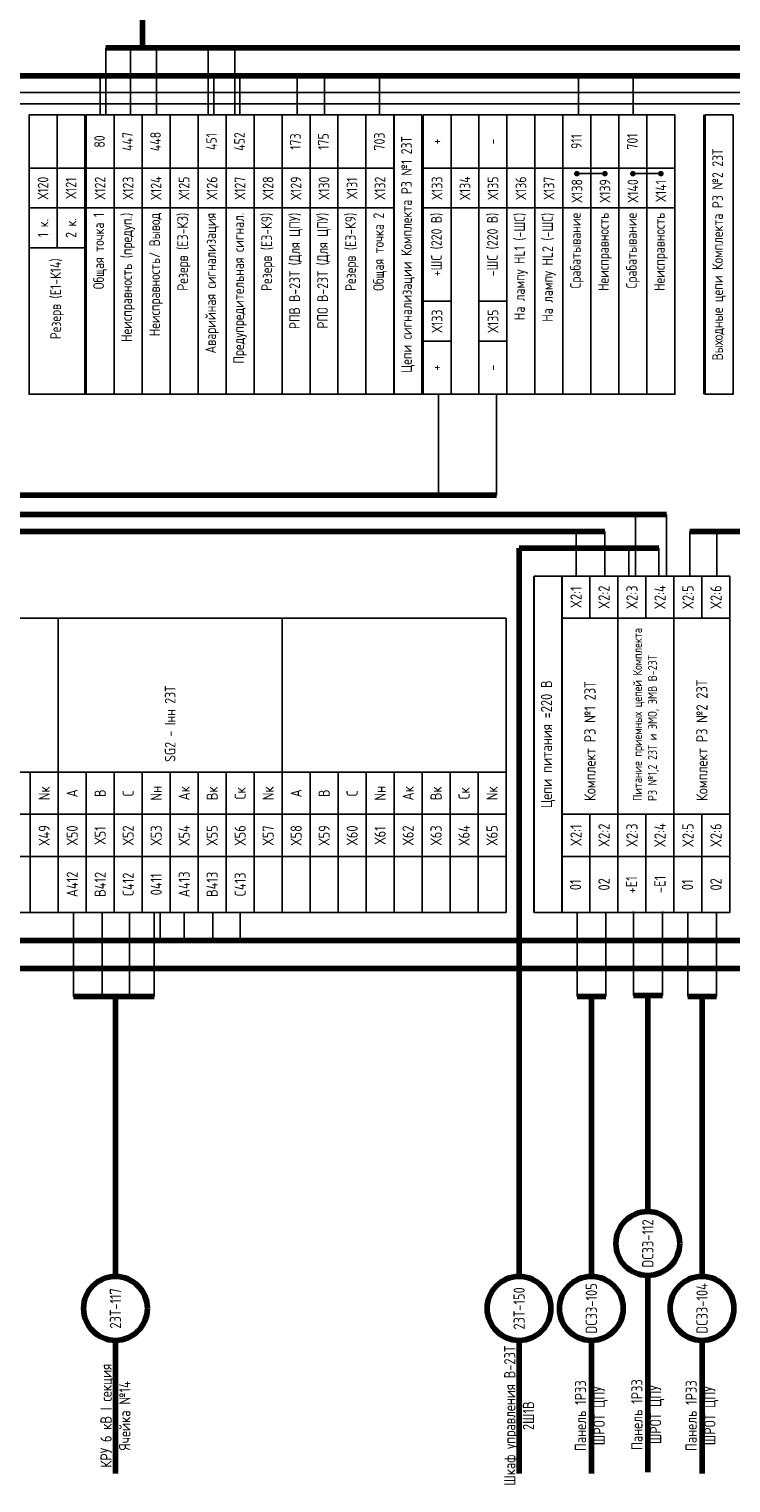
# Model space of a CAD drawing. Header units: millimetres. Extents: x 616 to 6196, y 2487 to 5711.
# Tile 41 of 46: x 5661 to 5786, y 3438 to 3698. Entities that reach past the tile are written whole.
import ezdxf

# ---------------------------------------------------------------- set-up
doc = ezdxf.new("R2010")
doc.units = ezdxf.units.MM
doc.styles.add('SIMPLEX', font='GOST.ttf', dxfattribs={"height": 5})

msp = doc.modelspace()

# ---------------------------------------------------------------- linework, layer by layer
at = {"lineweight": 80}
for p, q in [((5680.78, 3694.7), (5680.78, 3744.7)), ((6078.9, 3694.7), (5674.26, 3694.7)), ((5604.37, 3614.83), (5744.02, 3614.83)), ((5773, 3605.33), (5748.06, 3605.33)), ((5748.06, 3605.33), (5748.06, 3475.32)), ((5668.43, 3525.33), (5682.85, 3525.33)), ((5675.95, 3525.33), (5675.95, 3475.32)), ((5758.44, 3525.33), (5763.57, 3525.33)), ((5760.97, 3525.33), (5760.97, 3475.32)), ((5768.52, 3525.51), (5773.66, 3525.51)), ((5771.05, 3525.51), (5771.05, 3486.91)), ((5778.21, 3525.33), (5783.34, 3525.33)), ((5780.74, 3525.33), (5780.74, 3475.32)), ((5771.05, 3475.51), (5771.05, 3440.36)), ((5675.95, 3463.92), (5675.95, 3440.17)), ((5748.06, 3463.92), (5748.06, 3440.17)), ((5760.97, 3463.92), (5760.97, 3440.17)), ((5780.74, 3463.92), (5780.74, 3440.17))]:
    msp.add_line(p, q, dxfattribs=at)
for p, q in [((5674.26, 3682.7), (5674.26, 3694.7)), ((5678.65, 3682.7), (5678.65, 3694.7)), ((5683.28, 3682.7), (5683.28, 3694.7)), ((5692.5, 3682.7), (5692.5, 3694.7)), ((5697.26, 3682.7), (5697.26, 3694.7)), ((5633.66, 3686.7), (5927.91, 3686.7)), ((5504.17, 3684.7), (5787.55, 3684.7)), ((5730.71, 3682.7), (5730.71, 3673.2)), ((5730.71, 3682.7), (5730.71, 3673.2)), ((5781.09, 3682.7), (5781.09, 3673.2)), ((5781.09, 3682.7), (5781.09, 3673.2)), ((5758.39, 3672.21), (5763.39, 3672.21)), ((5768.39, 3672.21), (5773.39, 3672.21)), ((5733.64, 3614.83), (5733.64, 3632.83)), ((5744.02, 3614.83), (5744.02, 3632.83)), ((5767.68, 3600.33), (5767.68, 3605.33)), ((5773, 3600.33), (5773, 3605.33)), ((5750.73, 3592.83), (5750.73, 3582.83)), ((5750.73, 3592.83), (5750.73, 3582.83)), ((5750.73, 3592.83), (5750.73, 3582.83)), ((5750.73, 3592.83), (5750.73, 3582.83)), ((5750.73, 3592.83), (5750.73, 3582.83)), ((5750.73, 3592.83), (5750.73, 3582.83)), ((5750.73, 3592.83), (5750.73, 3582.83)), ((5750.73, 3592.83), (5750.73, 3582.83)), ((5768.52, 3540.51), (5768.52, 3525.51)), ((5773.66, 3540.51), (5773.66, 3525.51)), ((5668.43, 3540.33), (5668.43, 3525.33)), ((5673.56, 3540.33), (5673.56, 3525.33)), ((5678.49, 3540.33), (5678.49, 3525.33)), ((5682.85, 3540.33), (5682.85, 3525.33)), ((5758.44, 3540.33), (5758.44, 3525.33)), ((5763.57, 3540.33), (5763.57, 3525.33)), ((5778.21, 3540.33), (5778.21, 3525.33)), ((5783.34, 3540.33), (5783.34, 3525.33))]:
    msp.add_line(p, q)
at = {"color": 3, "lineweight": 80}
for p, q in [((5402.62, 3689.7), (6163.77, 3689.7)), ((5763.38, 3608.33), (5603.55, 3608.33)), ((5778.57, 3608.33), (6002.95, 3608.33)), ((5643.87, 3535.33), (6073.23, 3535.33))]:
    msp.add_line(p, q, dxfattribs=at)
at = {"color": 3}
for p, q in [((5673.23, 3682.7), (5673.23, 3689.7)), ((5693.51, 3682.7), (5693.51, 3689.7)), ((5698.18, 3682.7), (5698.18, 3689.7)), ((5708.43, 3682.7), (5708.43, 3689.7)), ((5713.28, 3682.7), (5713.28, 3689.7)), ((5723.1, 3682.7), (5723.1, 3689.7)), ((5758.65, 3682.7), (5758.65, 3689.7)), ((5768.47, 3682.7), (5768.47, 3689.7)), ((5758.23, 3600.33), (5758.23, 3608.33)), ((5763.38, 3600.33), (5763.38, 3608.33)), ((5778.57, 3600.33), (5778.57, 3608.33)), ((5783.38, 3600.33), (5783.38, 3608.33)), ((5683.97, 3540.33), (5683.97, 3535.33)), ((5688.2, 3540.33), (5688.2, 3535.33)), ((5693.33, 3540.33), (5693.33, 3535.33)), ((5698.23, 3540.33), (5698.23, 3535.33))]:
    msp.add_line(p, q, dxfattribs=at)
at = {"color": 5, "lineweight": 80}
msp.add_line((5774.39, 3611.33), (5407.81, 3611.33), dxfattribs=at)
at = {"color": 5}
for p, q in [((5768.84, 3600.33), (5768.84, 3611.33)), ((5774.39, 3600.33), (5774.39, 3611.33))]:
    msp.add_line(p, q, dxfattribs=at)
at = {"color": 55, "lineweight": 80, "true_color": 0x999b37}
msp.add_line((5413.1, 3530.33), (5984.16, 3530.33), dxfattribs=at)
for points in [[(5665.52, 3673.2), (5665.52, 3682.7), (5660.52, 3682.7), (5660.52, 3673.2)], [(5670.52, 3673.2), (5670.52, 3682.7), (5665.52, 3682.7), (5665.52, 3673.2)], [(5675.71, 3673.2), (5675.71, 3682.7), (5670.71, 3682.7), (5670.71, 3673.2)], [(5680.71, 3673.2), (5680.71, 3682.7), (5675.71, 3682.7), (5675.71, 3673.2)], [(5685.71, 3673.2), (5685.71, 3682.7), (5680.71, 3682.7), (5680.71, 3673.2)], [(5690.71, 3673.2), (5690.71, 3682.7), (5685.71, 3682.7), (5685.71, 3673.2)], [(5695.71, 3673.2), (5695.71, 3682.7), (5690.71, 3682.7), (5690.71, 3673.2)], [(5700.71, 3673.2), (5700.71, 3682.7), (5695.71, 3682.7), (5695.71, 3673.2)], [(5705.71, 3673.2), (5705.71, 3682.7), (5700.71, 3682.7), (5700.71, 3673.2)], [(5710.71, 3673.2), (5710.71, 3682.7), (5705.71, 3682.7), (5705.71, 3673.2)], [(5715.71, 3673.2), (5715.71, 3682.7), (5710.71, 3682.7), (5710.71, 3673.2)], [(5720.71, 3673.2), (5720.71, 3682.7), (5715.71, 3682.7), (5715.71, 3673.2)], [(5725.71, 3673.2), (5725.71, 3682.7), (5720.71, 3682.7), (5720.71, 3673.2)], [(5730.71, 3682.7), (5730.71, 3632.83), (5725.71, 3632.83), (5725.71, 3682.7)], [(5735.9, 3673.2), (5735.9, 3682.7), (5730.9, 3682.7), (5730.9, 3673.2)], [(5740.9, 3673.2), (5740.9, 3682.7), (5735.9, 3682.7), (5735.9, 3673.2)], [(5745.9, 3673.2), (5745.9, 3682.7), (5740.9, 3682.7), (5740.9, 3673.2)], [(5750.9, 3673.2), (5750.9, 3682.7), (5745.9, 3682.7), (5745.9, 3673.2)], [(5755.9, 3673.2), (5755.9, 3682.7), (5750.9, 3682.7), (5750.9, 3673.2)], [(5760.9, 3673.2), (5760.9, 3682.7), (5755.9, 3682.7), (5755.9, 3673.2)], [(5765.9, 3673.2), (5765.9, 3682.7), (5760.9, 3682.7), (5760.9, 3673.2)], [(5770.9, 3673.2), (5770.9, 3682.7), (5765.9, 3682.7), (5765.9, 3673.2)], [(5775.9, 3673.2), (5775.9, 3682.7), (5770.9, 3682.7), (5770.9, 3673.2)], [(5786.28, 3682.7), (5786.28, 3632.83), (5781.28, 3632.83), (5781.28, 3682.7)], [(5665.52, 3673.2), (5665.52, 3666.08), (5660.52, 3666.08), (5660.52, 3673.2)], [(5670.52, 3673.2), (5670.52, 3666.08), (5665.52, 3666.08), (5665.52, 3673.2)], [(5675.71, 3673.2), (5675.71, 3666.08), (5670.71, 3666.08), (5670.71, 3673.2)], [(5680.71, 3673.2), (5680.71, 3666.08), (5675.71, 3666.08), (5675.71, 3673.2)], [(5685.71, 3673.2), (5685.71, 3666.08), (5680.71, 3666.08), (5680.71, 3673.2)], [(5690.71, 3673.2), (5690.71, 3666.08), (5685.71, 3666.08), (5685.71, 3673.2)], [(5695.71, 3673.2), (5695.71, 3666.08), (5690.71, 3666.08), (5690.71, 3673.2)], [(5700.71, 3673.2), (5700.71, 3666.08), (5695.71, 3666.08), (5695.71, 3673.2)], [(5705.71, 3673.2), (5705.71, 3666.08), (5700.71, 3666.08), (5700.71, 3673.2)], [(5710.71, 3673.2), (5710.71, 3666.08), (5705.71, 3666.08), (5705.71, 3673.2)], [(5715.71, 3673.2), (5715.71, 3666.08), (5710.71, 3666.08), (5710.71, 3673.2)], [(5720.71, 3673.2), (5720.71, 3666.08), (5715.71, 3666.08), (5715.71, 3673.2)], [(5725.71, 3673.2), (5725.71, 3666.08), (5720.71, 3666.08), (5720.71, 3673.2)], [(5735.9, 3673.2), (5735.9, 3666.08), (5730.9, 3666.08), (5730.9, 3673.2)], [(5740.9, 3673.2), (5740.9, 3666.08), (5735.9, 3666.08), (5735.9, 3673.2)], [(5745.9, 3673.2), (5745.9, 3666.08), (5740.9, 3666.08), (5740.9, 3673.2)], [(5750.9, 3673.2), (5750.9, 3666.08), (5745.9, 3666.08), (5745.9, 3673.2)], [(5755.9, 3673.2), (5755.9, 3666.08), (5750.9, 3666.08), (5750.9, 3673.2)], [(5760.9, 3673.2), (5760.9, 3666.08), (5755.9, 3666.08), (5755.9, 3673.2)], [(5765.9, 3673.2), (5765.9, 3666.08), (5760.9, 3666.08), (5760.9, 3673.2)], [(5770.9, 3673.2), (5770.9, 3666.08), (5765.9, 3666.08), (5765.9, 3673.2)], [(5775.9, 3673.2), (5775.9, 3666.08), (5770.9, 3666.08), (5770.9, 3673.2)], [(5665.52, 3666.08), (5665.52, 3658.95), (5660.52, 3658.95), (5660.52, 3666.08)], [(5670.52, 3666.08), (5670.52, 3658.95), (5665.52, 3658.95), (5665.52, 3666.08)], [(5675.71, 3666.08), (5675.71, 3632.83), (5670.71, 3632.83), (5670.71, 3666.08)], [(5680.71, 3666.08), (5680.71, 3632.83), (5675.71, 3632.83), (5675.71, 3666.08)], [(5685.71, 3666.08), (5685.71, 3632.83), (5680.71, 3632.83), (5680.71, 3666.08)], [(5690.71, 3666.08), (5690.71, 3632.83), (5685.71, 3632.83), (5685.71, 3666.08)], [(5695.71, 3666.08), (5695.71, 3632.83), (5690.71, 3632.83), (5690.71, 3666.08)], [(5700.71, 3666.08), (5700.71, 3632.83), (5695.71, 3632.83), (5695.71, 3666.08)], [(5705.71, 3666.08), (5705.71, 3632.83), (5700.71, 3632.83), (5700.71, 3666.08)], [(5710.71, 3666.08), (5710.71, 3632.83), (5705.71, 3632.83), (5705.71, 3666.08)], [(5715.71, 3666.08), (5715.71, 3632.83), (5710.71, 3632.83), (5710.71, 3666.08)], [(5720.71, 3666.08), (5720.71, 3632.83), (5715.71, 3632.83), (5715.71, 3666.08)], [(5725.71, 3666.08), (5725.71, 3632.83), (5720.71, 3632.83), (5720.71, 3666.08)], [(5735.9, 3666.08), (5735.9, 3632.83), (5730.9, 3632.83), (5730.9, 3666.08)], [(5740.9, 3666.08), (5740.9, 3632.83), (5735.9, 3632.83), (5735.9, 3666.08)], [(5745.9, 3666.08), (5745.9, 3632.83), (5740.9, 3632.83), (5740.9, 3666.08)], [(5750.9, 3666.08), (5750.9, 3632.83), (5745.9, 3632.83), (5745.9, 3666.08)], [(5755.9, 3666.08), (5755.9, 3632.83), (5750.9, 3632.83), (5750.9, 3666.08)], [(5760.9, 3666.08), (5760.9, 3632.83), (5755.9, 3632.83), (5755.9, 3666.08)], [(5765.9, 3666.08), (5765.9, 3632.83), (5760.9, 3632.83), (5760.9, 3666.08)], [(5770.9, 3666.08), (5770.9, 3632.83), (5765.9, 3632.83), (5765.9, 3666.08)], [(5775.9, 3666.08), (5775.9, 3632.83), (5770.9, 3632.83), (5770.9, 3666.08)], [(5670.52, 3658.95), (5670.52, 3632.83), (5660.52, 3632.83), (5660.52, 3658.95)], [(5735.9, 3649.45), (5735.9, 3642.33), (5730.9, 3642.33), (5730.9, 3649.45)], [(5745.9, 3649.45), (5745.9, 3642.33), (5740.9, 3642.33), (5740.9, 3649.45)], [(5735.9, 3632.83), (5735.9, 3642.33), (5730.9, 3642.33), (5730.9, 3632.83)], [(5745.9, 3632.83), (5745.9, 3642.33), (5740.9, 3642.33), (5740.9, 3632.83)], [(5755.73, 3540.33), (5755.73, 3600.33), (5750.73, 3600.33), (5750.73, 3540.33)], [(5760.73, 3592.83), (5760.73, 3600.33), (5755.73, 3600.33), (5755.73, 3592.83)], [(5765.73, 3592.83), (5765.73, 3600.33), (5760.73, 3600.33), (5760.73, 3592.83)], [(5770.73, 3592.83), (5770.73, 3600.33), (5765.73, 3600.33), (5765.73, 3592.83)], [(5775.73, 3592.83), (5775.73, 3600.33), (5770.73, 3600.33), (5770.73, 3592.83)], [(5780.73, 3592.83), (5780.73, 3600.33), (5775.73, 3600.33), (5775.73, 3592.83)], [(5785.73, 3592.83), (5785.73, 3600.33), (5780.73, 3600.33), (5780.73, 3592.83)], [(5665.73, 3565.33), (5665.73, 3592.83), (5625.73, 3592.83), (5625.73, 3565.33)], [(5705.73, 3565.33), (5705.73, 3592.83), (5665.73, 3592.83), (5665.73, 3565.33)], [(5745.73, 3565.33), (5745.73, 3592.83), (5705.73, 3592.83), (5705.73, 3565.33)], [(5765.73, 3557.83), (5765.73, 3592.83), (5755.73, 3592.83), (5755.73, 3557.83)], [(5775.73, 3557.83), (5775.73, 3592.83), (5765.73, 3592.83), (5765.73, 3557.83)], [(5785.73, 3557.83), (5785.73, 3592.83), (5775.73, 3592.83), (5775.73, 3557.83)], [(5660.73, 3557.83), (5660.73, 3565.33), (5655.73, 3565.33), (5655.73, 3557.83)], [(5665.73, 3557.83), (5665.73, 3565.33), (5660.73, 3565.33), (5660.73, 3557.83)], [(5670.73, 3557.83), (5670.73, 3565.33), (5665.73, 3565.33), (5665.73, 3557.83)], [(5675.73, 3557.83), (5675.73, 3565.33), (5670.73, 3565.33), (5670.73, 3557.83)], [(5680.73, 3557.83), (5680.73, 3565.33), (5675.73, 3565.33), (5675.73, 3557.83)], [(5685.73, 3557.83), (5685.73, 3565.33), (5680.73, 3565.33), (5680.73, 3557.83)], [(5690.73, 3557.83), (5690.73, 3565.33), (5685.73, 3565.33), (5685.73, 3557.83)], [(5695.73, 3557.83), (5695.73, 3565.33), (5690.73, 3565.33), (5690.73, 3557.83)], [(5700.73, 3557.83), (5700.73, 3565.33), (5695.73, 3565.33), (5695.73, 3557.83)], [(5705.73, 3557.83), (5705.73, 3565.33), (5700.73, 3565.33), (5700.73, 3557.83)], [(5710.73, 3557.83), (5710.73, 3565.33), (5705.73, 3565.33), (5705.73, 3557.83)], [(5715.73, 3557.83), (5715.73, 3565.33), (5710.73, 3565.33), (5710.73, 3557.83)], [(5720.73, 3557.83), (5720.73, 3565.33), (5715.73, 3565.33), (5715.73, 3557.83)], [(5725.73, 3557.83), (5725.73, 3565.33), (5720.73, 3565.33), (5720.73, 3557.83)], [(5730.73, 3557.83), (5730.73, 3565.33), (5725.73, 3565.33), (5725.73, 3557.83)], [(5735.73, 3557.83), (5735.73, 3565.33), (5730.73, 3565.33), (5730.73, 3557.83)], [(5740.73, 3557.83), (5740.73, 3565.33), (5735.73, 3565.33), (5735.73, 3557.83)], [(5745.73, 3557.83), (5745.73, 3565.33), (5740.73, 3565.33), (5740.73, 3557.83)], [(5660.73, 3550.33), (5660.73, 3557.83), (5655.73, 3557.83), (5655.73, 3550.33)], [(5665.73, 3550.33), (5665.73, 3557.83), (5660.73, 3557.83), (5660.73, 3550.33)], [(5670.73, 3550.33), (5670.73, 3557.83), (5665.73, 3557.83), (5665.73, 3550.33)], [(5675.73, 3550.33), (5675.73, 3557.83), (5670.73, 3557.83), (5670.73, 3550.33)], [(5680.73, 3550.33), (5680.73, 3557.83), (5675.73, 3557.83), (5675.73, 3550.33)], [(5685.73, 3550.33), (5685.73, 3557.83), (5680.73, 3557.83), (5680.73, 3550.33)], [(5690.73, 3550.33), (5690.73, 3557.83), (5685.73, 3557.83), (5685.73, 3550.33)], [(5695.73, 3550.33), (5695.73, 3557.83), (5690.73, 3557.83), (5690.73, 3550.33)], [(5700.73, 3550.33), (5700.73, 3557.83), (5695.73, 3557.83), (5695.73, 3550.33)], [(5705.73, 3550.33), (5705.73, 3557.83), (5700.73, 3557.83), (5700.73, 3550.33)], [(5710.73, 3550.33), (5710.73, 3557.83), (5705.73, 3557.83), (5705.73, 3550.33)], [(5715.73, 3550.33), (5715.73, 3557.83), (5710.73, 3557.83), (5710.73, 3550.33)], [(5720.73, 3550.33), (5720.73, 3557.83), (5715.73, 3557.83), (5715.73, 3550.33)], [(5725.73, 3550.33), (5725.73, 3557.83), (5720.73, 3557.83), (5720.73, 3550.33)], [(5730.73, 3550.33), (5730.73, 3557.83), (5725.73, 3557.83), (5725.73, 3550.33)], [(5735.73, 3550.33), (5735.73, 3557.83), (5730.73, 3557.83), (5730.73, 3550.33)], [(5740.73, 3550.33), (5740.73, 3557.83), (5735.73, 3557.83), (5735.73, 3550.33)], [(5745.73, 3550.33), (5745.73, 3557.83), (5740.73, 3557.83), (5740.73, 3550.33)], [(5760.73, 3550.33), (5760.73, 3557.83), (5755.73, 3557.83), (5755.73, 3550.33)], [(5765.73, 3550.33), (5765.73, 3557.83), (5760.73, 3557.83), (5760.73, 3550.33)], [(5770.73, 3550.33), (5770.73, 3557.83), (5765.73, 3557.83), (5765.73, 3550.33)], [(5775.73, 3550.33), (5775.73, 3557.83), (5770.73, 3557.83), (5770.73, 3550.33)], [(5780.73, 3550.33), (5780.73, 3557.83), (5775.73, 3557.83), (5775.73, 3550.33)], [(5785.73, 3550.33), (5785.73, 3557.83), (5780.73, 3557.83), (5780.73, 3550.33)], [(5660.73, 3550.33), (5660.73, 3540.33), (5655.73, 3540.33), (5655.73, 3550.33)], [(5665.73, 3550.33), (5665.73, 3540.33), (5660.73, 3540.33), (5660.73, 3550.33)], [(5670.73, 3550.33), (5670.73, 3540.33), (5665.73, 3540.33), (5665.73, 3550.33)], [(5675.73, 3550.33), (5675.73, 3540.33), (5670.73, 3540.33), (5670.73, 3550.33)], [(5680.73, 3550.33), (5680.73, 3540.33), (5675.73, 3540.33), (5675.73, 3550.33)], [(5685.73, 3550.33), (5685.73, 3540.33), (5680.73, 3540.33), (5680.73, 3550.33)], [(5690.73, 3550.33), (5690.73, 3540.33), (5685.73, 3540.33), (5685.73, 3550.33)], [(5695.73, 3550.33), (5695.73, 3540.33), (5690.73, 3540.33), (5690.73, 3550.33)], [(5700.73, 3550.33), (5700.73, 3540.33), (5695.73, 3540.33), (5695.73, 3550.33)], [(5705.73, 3550.33), (5705.73, 3540.33), (5700.73, 3540.33), (5700.73, 3550.33)], [(5710.73, 3550.33), (5710.73, 3540.33), (5705.73, 3540.33), (5705.73, 3550.33)], [(5715.73, 3550.33), (5715.73, 3540.33), (5710.73, 3540.33), (5710.73, 3550.33)], [(5720.73, 3550.33), (5720.73, 3540.33), (5715.73, 3540.33), (5715.73, 3550.33)], [(5725.73, 3550.33), (5725.73, 3540.33), (5720.73, 3540.33), (5720.73, 3550.33)], [(5730.73, 3550.33), (5730.73, 3540.33), (5725.73, 3540.33), (5725.73, 3550.33)], [(5735.73, 3550.33), (5735.73, 3540.33), (5730.73, 3540.33), (5730.73, 3550.33)], [(5740.73, 3550.33), (5740.73, 3540.33), (5735.73, 3540.33), (5735.73, 3550.33)], [(5745.73, 3550.33), (5745.73, 3540.33), (5740.73, 3540.33), (5740.73, 3550.33)], [(5760.73, 3550.33), (5760.73, 3540.33), (5755.73, 3540.33), (5755.73, 3550.33)], [(5765.73, 3550.33), (5765.73, 3540.33), (5760.73, 3540.33), (5760.73, 3550.33)], [(5770.73, 3550.33), (5770.73, 3540.33), (5765.73, 3540.33), (5765.73, 3550.33)], [(5775.73, 3550.33), (5775.73, 3540.33), (5770.73, 3540.33), (5770.73, 3550.33)], [(5780.73, 3550.33), (5780.73, 3540.33), (5775.73, 3540.33), (5775.73, 3550.33)], [(5785.73, 3550.33), (5785.73, 3540.33), (5780.73, 3540.33), (5780.73, 3550.33)]]:
    msp.add_lwpolyline(points, close=True)
for points, const_width in [([(5670.52, 3682.7), (5670.52, 3632.83)], 0.38), ([(5725.71, 3682.7), (5725.71, 3632.83)], 0.38), ([(5730.71, 3682.7), (5730.71, 3632.83)], 0.38), ([(5730.71, 3632.83), (5730.71, 3682.7)], 0.38), ([(5781.09, 3682.7), (5781.09, 3632.83)], 0.38), ([(5781.09, 3632.83), (5781.09, 3682.7)], 0.38), ([(5750.73, 3540.33), (5750.73, 3600.33)], 0.4), ([(5755.73, 3600.33), (5755.73, 3540.33)], 0.4), ([(5750.73, 3540.33), (5750.73, 3592.83)], 0.4), ([(5750.73, 3540.33), (5750.73, 3592.83)], 0.4), ([(5755.73, 3540.33), (5755.73, 3592.83)], 0.4)]:
    msp.add_lwpolyline(points, dxfattribs=dict(const_width=const_width))
at = {"const_width": 0.5}
for points in [[(5758.39, 3672.46, -1), (5758.39, 3671.96, -1)], [(5763.39, 3672.46, -1), (5763.39, 3671.96, -1)], [(5768.39, 3672.46, -1), (5768.39, 3671.96, -1)], [(5773.39, 3672.46, -1), (5773.39, 3671.96, -1)]]:
    msp.add_lwpolyline(points, format="xyb", close=True, dxfattribs=at)
at = {"lineweight": 80}
for centre in [(5771.05, 3481.21), (5675.95, 3469.62), (5748.06, 3469.62), (5760.97, 3469.62), (5780.74, 3469.62)]:
    msp.add_circle(centre, 5.7, dxfattribs=at)

# ---------------------------------------------------------------- texts
at = {"rotation": 90, "style": 'SIMPLEX'}
for s, insert, char_height, width, attachment_point in [('Цепи сигнализации Комплекта РЗ №1 23Т', (5728.21, 3657.76), 1.9, 49.875, 5), ('Выходные цепи Комплекта РЗ №2 23Т', (5783.78, 3657.76), 1.9, 49.875, 5), ('80', (5673.11, 3677.95), 1.9, 9.5, 5), ('447', (5678.11, 3677.95), 1.9, 9.5, 5), ('448', (5683.11, 3677.95), 1.9, 9.5, 5), ('451', (5693.11, 3677.95), 1.9, 9.5, 5), ('452', (5698.11, 3677.95), 1.9, 9.5, 5), ('173', (5708.11, 3677.95), 1.9, 9.5, 5), ('175', (5713.11, 3677.95), 1.9, 9.5, 5), ('703', (5723.11, 3677.95), 1.9, 9.5, 5), ('+', (5733.3, 3677.95), 1.9, 9.5, 5), ('-', (5743.3, 3677.95), 1.9, 9.5, 5), ('911', (5758.3, 3677.95), 1.9, 9.5, 5), ('701', (5768.3, 3677.95), 1.9, 9.5, 5), ('Х120', (5663.02, 3669.64), 1.9, 7.125, 5), ('Х121', (5668.02, 3669.64), 1.9, 7.125, 5), ('Х122', (5673.21, 3669.64), 1.9, 7.125, 5), ('Х123', (5678.21, 3669.64), 1.9, 7.125, 5), ('Х124', (5683.21, 3669.64), 1.9, 7.125, 5), ('Х125', (5688.21, 3669.64), 1.9, 7.125, 5), ('Х126', (5693.21, 3669.64), 1.9, 7.125, 5), ('Х127', (5698.21, 3669.64), 1.9, 7.125, 5), ('Х128', (5703.21, 3669.64), 1.9, 7.125, 5), ('Х129', (5708.21, 3669.64), 1.9, 7.125, 5), ('Х130', (5713.21, 3669.64), 1.9, 7.125, 5), ('Х131', (5718.21, 3669.64), 1.9, 7.125, 5), ('Х132', (5723.21, 3669.64), 1.9, 7.125, 5), ('Х133', (5733.4, 3669.64), 1.9, 7.125, 5), ('Х134', (5738.4, 3669.64), 1.9, 7.125, 5), ('Х135', (5743.4, 3669.64), 1.9, 7.125, 5), ('Х136', (5748.4, 3669.64), 1.9, 7.125, 5), ('Х137', (5753.4, 3669.64), 1.9, 7.125, 5), ('Х138', (5758.4, 3669.14), 1.9, 6.1308, 5), ('Х139', (5763.4, 3669.14), 1.9, 6.1308, 5), ('Х140', (5768.4, 3669.14), 1.9, 6.1308, 5), ('Х141', (5773.4, 3669.14), 1.9, 6.1308, 5), ('Общая точка 1', (5673.21, 3665.23), 1.9, 32.4083, 6), ('Неисправность (предуп.)', (5678.21, 3665.23), 1.9, 32.4083, 6), ('Неисправность/ Вывод', (5683.21, 3665.23), 1.9, 32.4083, 6), ('Резерв (Е3-К3)', (5688.21, 3665.23), 1.9, 32.4083, 6), ('Аварийная сигнализация', (5693.21, 3665.23), 1.9, 32.4083, 6), ('Предупредительная сигнал.', (5698.21, 3665.23), 1.9, 32.4083, 6), ('Резерв (Е3-К9)', (5703.21, 3665.23), 1.9, 32.4083, 6), ('РПВ В-23Т (Для ЦПУ)', (5708.21, 3665.23), 1.9, 32.4083, 6), ('РПО В-23Т (Для ЦПУ)', (5713.21, 3665.23), 1.9, 32.4083, 6), ('Резерв (Е3-К9)', (5718.21, 3665.23), 1.9, 32.4083, 6), ('Общая точка 2', (5723.21, 3665.23), 1.9, 32.4083, 6), ('+ШС (220 В)', (5733.4, 3665.23), 1.9, 15.7833, 6), ('-ШС (220 В)', (5743.4, 3665.23), 1.9, 15.7833, 6), ('На лампу HL1 (-ШС)', (5748.4, 3665.23), 1.9, 32.4083, 6), ('На лампу HL2 (-ШС)', (5753.4, 3665.23), 1.9, 32.4083, 6), ('Срабатывание ', (5758.4, 3665.23), 1.9, 32.4083, 6), ('Неисправность', (5763.4, 3665.23), 1.9, 32.4083, 6), ('Срабатывание ', (5768.4, 3665.23), 1.9, 32.4083, 6), ('Неисправность', (5773.4, 3665.23), 1.9, 32.4083, 6), ('1 к.{\\fArial|b0|i0|c204|p34; }', (5663.02, 3662.51), 1.9, 7.125, 5), ('2 к.{\\fArial|b0|i0|c204|p34; }', (5668.02, 3662.51), 1.9, 7.125, 5), ('Резерв (Е1-К14)', (5665.52, 3657.08), 1.9, 24.2572, 6), ('Х133', (5733.4, 3645.89), 1.9, 7.125, 5), ('Х135', (5743.4, 3645.89), 1.9, 7.125, 5), ('+', (5733.3, 3637.58), 1.9, 9.5, 5), ('-', (5743.3, 3637.58), 1.9, 9.5, 5), ('X2:1', (5758.23, 3596.58), 2, 7.5, 5), ('X2:2', (5763.23, 3596.58), 2, 7.5, 5), ('X2:3', (5768.23, 3596.58), 2, 7.5, 5), ('X2:4', (5773.23, 3596.58), 2, 7.5, 5), ('X2:5', (5778.23, 3596.58), 2, 7.5, 5), ('X2:6', (5783.23, 3596.58), 2, 7.5, 5), ('Питание приемных цепей Комплекта РЗ №1,2 23Т и ЭМО, ЭМВ В-23Т', (5770.73, 3560.21), 1.6, 32.6179, 4), ('Комплект РЗ №1 23Т', (5760.73, 3560.21), 2, 32.6179, 4), ('Комплект РЗ №2 23Т', (5780.73, 3560.21), 2, 32.6179, 4), ('SG2 - Iнн 23Т', (5685.73, 3567.19), 1.9, 25.6323, 4), ('Цепи питания =220 В', (5753.23, 3570.33), 2, 60, 5), ('Nк', (5663.23, 3561.58), 2, 7.5, 5), ('А', (5668.23, 3561.58), 2, 7.5, 5), ('В', (5673.23, 3561.58), 2, 7.5, 5), ('С', (5678.23, 3561.58), 2, 7.5, 5), ('Nн', (5683.23, 3561.58), 2, 7.5, 5), ('Ак', (5688.23, 3561.58), 2, 7.5, 5), ('Вк', (5693.23, 3561.58), 2, 7.5, 5), ('Ск', (5698.23, 3561.58), 2, 7.5, 5), ('Nк', (5703.23, 3561.58), 2, 7.5, 5), ('А', (5708.23, 3561.58), 2, 7.5, 5), ('В', (5713.23, 3561.58), 2, 7.5, 5), ('С', (5718.23, 3561.58), 2, 7.5, 5), ('Nн', (5723.23, 3561.58), 2, 7.5, 5), ('Ак', (5728.23, 3561.58), 2, 7.5, 5), ('Вк', (5733.23, 3561.58), 2, 7.5, 5), ('Ск', (5738.23, 3561.58), 2, 7.5, 5), ('Nк', (5743.23, 3561.58), 2, 7.5, 5), ('Х49', (5663.23, 3554.08), 2, 7.5, 5), ('Х50', (5668.23, 3554.08), 2, 7.5, 5), ('Х51', (5673.23, 3554.08), 2, 7.5, 5), ('Х52', (5678.23, 3554.08), 2, 7.5, 5), ('Х53', (5683.23, 3554.08), 2, 7.5, 5), ('Х54', (5688.23, 3554.08), 2, 7.5, 5), ('Х55', (5693.23, 3554.08), 2, 7.5, 5), ('Х56', (5698.23, 3554.08), 2, 7.5, 5), ('Х57', (5703.23, 3554.08), 2, 7.5, 5), ('Х58', (5708.23, 3554.08), 2, 7.5, 5), ('Х59', (5713.23, 3554.08), 2, 7.5, 5), ('Х60', (5718.23, 3554.08), 2, 7.5, 5), ('Х61', (5723.23, 3554.08), 2, 7.5, 5), ('Х62', (5728.23, 3554.08), 2, 7.5, 5), ('Х63', (5733.23, 3554.08), 2, 7.5, 5), ('Х64', (5738.23, 3554.08), 2, 7.5, 5), ('Х65', (5743.23, 3554.08), 2, 7.5, 5), ('X2:1', (5758.23, 3554.08), 2, 7.5, 5), ('X2:2', (5763.23, 3554.08), 2, 7.5, 5), ('X2:3', (5768.23, 3554.08), 2, 7.5, 5), ('X2:4', (5773.23, 3554.08), 2, 7.5, 5), ('X2:5', (5778.23, 3554.08), 2, 7.5, 5), ('X2:6', (5783.23, 3554.08), 2, 7.5, 5), ('А412', (5668.23, 3545.33), 2, 10, 5), ('В412', (5673.23, 3545.33), 2, 10, 5), ('С412', (5678.23, 3545.33), 2, 10, 5), ('А413', (5688.23, 3545.33), 2, 10, 5), ('В413', (5693.23, 3545.33), 2, 10, 5), ('С413', (5698.23, 3545.33), 2, 10, 5), ('0411', (5683.23, 3545.33), 2, 10, 5), ('01', (5758.15, 3545.24), 2, 10, 5), ('02', (5763.23, 3545.33), 2, 10, 5), ('+Е1', (5768.15, 3545.24), 2, 10, 5), ('-Е1', (5773.23, 3545.33), 2, 10, 5), ('01', (5778.15, 3545.24), 2, 10, 5), ('02', (5783.23, 3545.33), 2, 10, 5), ('DC33-112', (5771.05, 3481.21), 2, 9.9109, 5), ('DC33-105', (5760.97, 3469.62), 2, 9.9109, 5), ('DC33-104', (5780.74, 3469.62), 2, 9.9109, 5), ('23Т-117', (5675.95, 3469.62), 2, 9.9109, 5), ('23Т-150', (5748.06, 3469.62), 2, 9.9109, 5), ('КРУ 6 кВ I секция\\PЯчейка №14', (5675.95, 3450.46), 2, 25.4866, 5), ('Шкаф управления В-23Т\\P2Ш1В', (5748.06, 3450.46), 2, 25.4866, 5), ('Панель 1Р33\\PШРОТ ЦПУ', (5760.97, 3450.46), 2, 25.4866, 5), ('Панель 1Р33\\PШРОТ ЦПУ', (5771.05, 3450.65), 2, 25.4866, 5), ('Панель 1Р33\\PШРОТ ЦПУ', (5780.74, 3450.46), 2, 25.4866, 5)]:
    msp.add_mtext(s, dxfattribs=dict(at, insert=insert, char_height=char_height, width=width, attachment_point=attachment_point))

doc.saveas('drawing.dxf')
